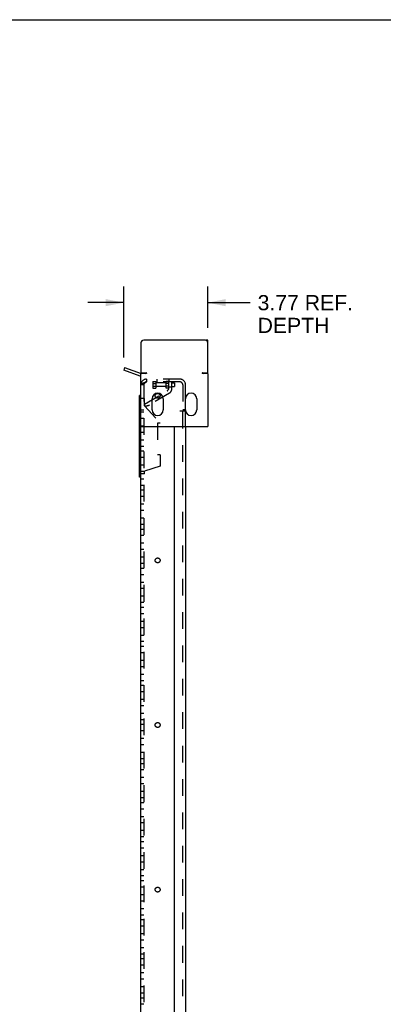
# Model space of a CAD drawing. Header units: inches. Extents: x 0 to 136, y 0 to 88.
# Tile 5 of 30: x 59 to 75, y 44 to 88. Entities that reach past the tile are written whole.
import ezdxf

# ---------------------------------------------------------------- set-up
doc = ezdxf.new("R2010")
doc.units = ezdxf.units.IN
doc.header["$LTSCALE"] = 7.48
doc.header["$MEASUREMENT"] = 0
doc.linetypes.add('HIDDEN', pattern=[0.2, 0.1, -0.1])
doc.layers.get('0').update_dxf_attribs({"linetype": 'CONTINUOUS'})
doc.layers.add('DEFAULT_2', color=8, linetype='HIDDEN')
doc.layers.add('DIMENSIONS', color=7, linetype='CONTINUOUS')
doc.styles.get("Standard").update_dxf_attribs({"font": 'arial.ttf'})
doc.dimstyles.new('DIMSTYLE_1', dxfattribs={"dimtxt": 0.68, "dimasz": 0.8, "dimexe": 0.09, "dimexo": 0.07, "dimgap": 0.0425, "dimtad": 0, "dimtih": 1, "dimtoh": 1, "dimzin": 4, "dimdsep": 46, "dimtxsty": 'Standard', "dimblk": '_FILLED', "dimblk1": '_FILLED', "dimblk2": '_FILLED', "dimcen": 0.09, "dimazin": 1, "dimtfac": 1, "dimtdec": 3, "dimtofl": 0, "dimtmove": 0, "dimatfit": 3, "dimldrblk": '_FILLED', "dimfxl": 0, "dimtolj": 1, "dimtzin": 4, "dimarcsym": 0})

# ---------------------------------------------------------------- blocks, each defined once
blk = doc.blocks.new('_FILLED')
at = {"color": 0, "linetype": 'ByBlock'}
blk.add_solid([(0, 0), (-1, 0.2), (-1, -0.2)], dxfattribs=at)
blk = doc.blocks.new('*D6')
at = {"layer": 'DIMENSIONS', "color": 2, "linetype": 'Continuous'}
for p, q in [((63.666, 72.858), (63.666, 76.041)), ((67.437, 74.199), (67.437, 76.041)), ((63.666, 75.321), (62.066, 75.321)), ((67.437, 75.321), (69.324, 75.321))]:
    blk.add_line(p, q, dxfattribs=at)
at = {"layer": 'DIMENSIONS', "color": 2, "linetype": 'Continuous', "xscale": 0.8, "yscale": 0.8, "zscale": 0.8}
blk.add_blockref('_FILLED', (63.666, 75.321), dxfattribs=at)
at = {"layer": 'DIMENSIONS', "color": 2, "linetype": 'Continuous', "xscale": 0.8, "yscale": 0.8, "zscale": 0.8, "rotation": 180}
blk.add_blockref('_FILLED', (67.437, 75.321), dxfattribs=at)
at = {"layer": 'DIMENSIONS', "color": 2, "linetype": 'Continuous', "insert": (69.664, 75.661), "char_height": 0.68, "width": 4.26959, "attachment_point": 1, "line_spacing_factor": 0.9}
blk.add_mtext('3.77 REF.\\PDEPTH', dxfattribs=at)

msp = doc.modelspace()

# ---------------------------------------------------------------- linework, layer by layer
at = {"color": 7, "linetype": 'Continuous'}
for p, q in [((0, 88), (136, 88)), ((64.437, 73.517), (64.437, 72.202)), ((67.312, 73.642), (64.562, 73.642)), ((67.437, 73.639), (67.338, 73.639)), ((67.437, 72.202), (67.437, 73.639)), ((63.709, 72.415), (63.666, 72.298)), ((64.403, 72.03), (63.666, 72.298)), ((64.437, 13.396), (64.437, 72.142)), ((64.687, 72.142), (64.437, 72.142)), ((64.457, 72.182), (64.667, 72.182)), ((64.687, 72.162), (64.687, 72.142)), ((67.187, 72.162), (67.187, 72.142)), ((67.437, 72.142), (67.187, 72.142)), ((67.207, 72.182), (67.417, 72.182)), ((67.437, 72.142), (67.437, 69.767)), ((64.374, 67.506), (64.374, 71.166)), ((64.437, 71.166), (64.374, 71.166)), ((64.937, 70.517), (64.937, 71.017)), ((65.437, 71.017), (65.437, 70.517)), ((66.437, 70.517), (66.437, 71.017)), ((66.937, 71.017), (66.937, 70.517)), ((64.437, 69.767), (67.437, 69.767)), ((65.937, 13.396), (65.937, 69.767)), ((64.437, 67.506), (64.374, 67.506))]:
    msp.add_line(p, q, dxfattribs=at)
at = {"color": 3, "linetype": 'Continuous'}
for p, q in [((63.709, 72.415), (64.446, 72.147)), ((66.437, 69.767), (66.437, 13.396))]:
    msp.add_line(p, q, dxfattribs=at)
at = {"color": 7, "linetype": 'Continuous'}
for centre, radius, start, end in [((64.562, 73.517), 0.125, 90, 180), ((67.312, 73.517), 0.125, 0, 90), ((64.489, 72.264), 0.25, 250, 258.0864), ((64.457, 72.202), 0.02, 180, 270), ((64.687, 72.389), 0.25, 235.9636, 261.3409), ((64.667, 72.162), 0.02, 0, 90), ((67.207, 72.162), 0.02, 90, 180), ((67.187, 72.389), 0.25, 278.6591, 304.0364), ((67.417, 72.202), 0.02, 270, 360), ((65.187, 71.017), 0.25, 0, 180), ((66.687, 71.017), 0.25, 0, 180), ((65.187, 70.517), 0.25, 180, 360), ((66.687, 70.517), 0.25, 180, 360)]:
    msp.add_arc(centre, radius, start, end, dxfattribs=at)
at = {"color": 3, "linetype": 'Continuous'}
msp.add_arc((64.489, 72.264), 0.125, 250, 257.8431, dxfattribs=at)
at = {"layer": 'DEFAULT_2', "color": 8, "linetype": 'HIDDEN'}
for p, q in [((64.562, 71.646), (64.437, 71.646)), ((64.562, 71.646), (64.562, 11.646)), ((64.687, 71.896), (64.687, 71.771)), ((66.187, 71.896), (64.687, 71.896)), ((66.182, 71.771), (64.687, 71.771)), ((64.966, 71.792), (64.966, 71.491)), ((64.966, 71.792), (65.106, 71.792)), ((64.966, 71.704), (65.106, 71.704)), ((64.966, 71.579), (65.106, 71.579)), ((64.966, 71.491), (65.106, 71.491)), ((65.106, 71.792), (65.106, 71.491)), ((65.566, 71.721), (65.106, 71.721)), ((65.566, 71.561), (65.106, 71.561)), ((65.171, 71.771), (65.171, 71.896)), ((65.566, 71.491), (65.566, 71.792)), ((65.691, 71.792), (65.566, 71.792)), ((65.691, 71.704), (65.566, 71.704)), ((65.691, 71.579), (65.566, 71.579)), ((65.69, 71.491), (65.566, 71.491)), ((65.691, 71.511), (65.691, 71.792)), ((65.691, 71.791), (65.821, 71.791)), ((65.691, 71.55), (65.821, 71.55)), ((65.702, 71.771), (65.702, 71.896)), ((65.821, 71.454), (65.821, 71.791)), ((65.821, 71.721), (65.946, 71.721)), ((65.821, 71.561), (65.946, 71.561)), ((65.946, 71.721), (65.946, 71.561)), ((66.187, 71.771), (66.182, 71.771)), ((66.312, 71.641), (66.312, 71.646)), ((66.312, 71.641), (66.312, 70.459)), ((66.437, 71.017), (66.437, 71.646)), ((64.601, 70.771), (65.607, 71.365)), ((65.713, 71.265), (64.829, 70.744)), ((64.374, 70.969), (64.387, 70.969)), ((64.374, 70.939), (64.387, 70.939)), ((64.387, 67.938), (64.387, 70.969)), ((64.601, 71.026), (64.437, 71.026)), ((64.601, 70.701), (64.601, 71.026)), ((64.601, 70.701), (65.307, 69.928)), ((64.601, 70.701), (64.672, 70.701)), ((64.437, 70.521), (64.562, 70.521)), ((64.562, 70.412), (64.437, 70.412)), ((66.437, 70.459), (66.187, 70.459)), ((66.437, 70.521), (66.312, 70.521)), ((66.312, 12.834), (66.312, 70.459)), ((66.437, 69.767), (66.437, 70.459)), ((64.562, 70.131), (64.437, 70.131)), ((64.562, 69.787), (64.437, 69.787)), ((65.182, 69.928), (65.182, 68.495)), ((65.307, 69.928), (65.182, 69.928)), ((64.562, 69.506), (64.437, 69.506)), ((64.387, 69.225), (64.374, 69.225)), ((64.387, 69.179), (64.374, 69.179)), ((64.562, 69.162), (64.437, 69.162)), ((64.562, 68.881), (64.437, 68.881)), ((64.562, 68.662), (64.437, 68.662)), ((65.307, 68.495), (65.182, 68.495)), ((65.307, 68.495), (65.307, 67.996)), ((64.387, 67.972), (64.374, 67.972)), ((64.562, 68.381), (64.437, 68.381)), ((64.562, 68.037), (64.437, 68.037)), ((65.307, 67.996), (64.601, 67.771)), ((64.387, 67.938), (64.374, 67.938)), ((64.562, 67.756), (64.437, 67.756)), ((64.601, 67.646), (64.437, 67.646)), ((64.601, 67.646), (64.601, 67.771)), ((64.562, 67.412), (64.437, 67.412)), ((64.562, 67.131), (64.437, 67.131)), ((64.562, 66.912), (64.437, 66.912)), ((64.562, 66.631), (64.437, 66.631)), ((64.562, 66.287), (64.437, 66.287)), ((64.562, 66.006), (64.437, 66.006)), ((64.562, 65.662), (64.437, 65.662)), ((64.562, 65.381), (64.437, 65.381)), ((64.562, 65.162), (64.437, 65.162)), ((64.562, 64.881), (64.437, 64.881)), ((64.562, 64.537), (64.437, 64.537)), ((64.562, 64.256), (64.437, 64.256)), ((64.562, 63.912), (64.437, 63.912)), ((64.562, 63.631), (64.437, 63.631)), ((64.562, 63.412), (64.437, 63.412)), ((64.562, 63.131), (64.437, 63.131)), ((64.562, 62.787), (64.437, 62.787)), ((64.562, 62.506), (64.437, 62.506)), ((64.562, 62.162), (64.437, 62.162)), ((64.562, 61.881), (64.437, 61.881)), ((64.562, 61.662), (64.437, 61.662)), ((64.562, 61.381), (64.437, 61.381)), ((64.562, 61.037), (64.437, 61.037)), ((64.562, 60.756), (64.437, 60.756)), ((64.562, 60.412), (64.437, 60.412)), ((64.562, 60.131), (64.437, 60.131)), ((64.562, 59.912), (64.437, 59.912)), ((64.562, 59.631), (64.437, 59.631)), ((64.562, 59.287), (64.437, 59.287)), ((64.562, 59.006), (64.437, 59.006)), ((64.562, 58.662), (64.437, 58.662)), ((64.562, 58.381), (64.437, 58.381)), ((64.562, 58.162), (64.437, 58.162)), ((64.562, 57.881), (64.437, 57.881)), ((64.562, 57.537), (64.437, 57.537)), ((64.562, 57.256), (64.437, 57.256)), ((64.562, 56.912), (64.437, 56.912)), ((64.562, 56.631), (64.437, 56.631)), ((64.562, 56.412), (64.437, 56.412)), ((64.562, 56.131), (64.437, 56.131)), ((64.562, 55.787), (64.437, 55.787)), ((64.562, 55.506), (64.437, 55.506)), ((64.562, 55.162), (64.437, 55.162)), ((64.562, 54.881), (64.437, 54.881)), ((64.562, 54.662), (64.437, 54.662)), ((64.562, 54.381), (64.437, 54.381)), ((64.562, 54.037), (64.437, 54.037)), ((64.562, 53.756), (64.437, 53.756)), ((64.562, 53.412), (64.437, 53.412)), ((64.562, 53.131), (64.437, 53.131)), ((64.562, 52.912), (64.437, 52.912)), ((64.562, 52.631), (64.437, 52.631)), ((64.562, 52.287), (64.437, 52.287)), ((64.562, 52.006), (64.437, 52.006)), ((64.562, 51.662), (64.437, 51.662)), ((64.562, 51.381), (64.437, 51.381)), ((64.562, 51.162), (64.437, 51.162)), ((64.562, 50.881), (64.437, 50.881)), ((64.562, 50.537), (64.437, 50.537)), ((64.562, 50.256), (64.437, 50.256)), ((64.562, 49.912), (64.437, 49.912)), ((64.562, 49.631), (64.437, 49.631)), ((64.562, 49.412), (64.437, 49.412)), ((64.562, 49.131), (64.437, 49.131)), ((64.562, 48.787), (64.437, 48.787)), ((64.562, 48.506), (64.437, 48.506)), ((64.562, 48.162), (64.437, 48.162)), ((64.562, 47.881), (64.437, 47.881)), ((64.562, 47.662), (64.437, 47.662)), ((64.562, 47.381), (64.437, 47.381)), ((64.562, 47.037), (64.437, 47.037)), ((64.562, 46.756), (64.437, 46.756)), ((64.562, 46.412), (64.437, 46.412)), ((64.562, 46.131), (64.437, 46.131)), ((64.562, 45.912), (64.437, 45.912)), ((64.562, 45.631), (64.437, 45.631)), ((64.562, 45.287), (64.437, 45.287)), ((64.562, 45.006), (64.437, 45.006)), ((64.562, 44.662), (64.437, 44.662)), ((64.562, 44.381), (64.437, 44.381)), ((64.562, 44.162), (64.437, 44.162)), ((64.562, 43.881), (64.437, 43.881))]:
    msp.add_line(p, q, dxfattribs=at)
for points in [[(64.437, 71.646), (64.437, 71.651), (64.439, 71.656), (64.441, 71.661), (64.444, 71.666), (64.448, 71.67), (64.453, 71.675), (64.459, 71.68), (64.466, 71.685), (64.473, 71.69), (64.481, 71.694), (64.49, 71.699), (64.5, 71.704), (64.51, 71.709), (64.521, 71.714), (64.533, 71.719), (64.545, 71.723), (64.558, 71.728), (64.571, 71.733), (64.584, 71.738), (64.598, 71.743), (64.613, 71.747)], [(64.562, 71.646), (64.562, 71.653), (64.564, 71.659), (64.565, 71.665), (64.568, 71.671), (64.572, 71.678), (64.576, 71.684), (64.58, 71.69), (64.586, 71.696), (64.592, 71.703), (64.599, 71.709), (64.606, 71.715), (64.614, 71.721), (64.622, 71.728), (64.63, 71.734), (64.639, 71.74), (64.648, 71.746), (64.658, 71.753), (64.667, 71.759), (64.677, 71.765), (64.687, 71.771)], [(64.613, 71.747), (64.627, 71.752), (64.642, 71.757), (64.657, 71.762), (64.672, 71.767), (64.687, 71.771)]]:
    msp.add_lwpolyline(points, dxfattribs=at)
for centre in [(65.187, 71.146), (65.187, 63.771), (65.187, 56.396), (65.187, 49.021)]:
    msp.add_circle(centre, 0.109, dxfattribs=at)
for centre, radius, start, end in [((64.687, 71.646), 0.25, 90, 180), ((64.687, 71.646), 0.125, 90, 180), ((65.521, 71.511), 0.17, 300.5329, 360), ((66.182, 71.641), 0.13, 0, 90), ((66.187, 71.646), 0.25, 0, 90), ((66.187, 71.646), 0.125, 0, 90), ((65.601, 71.454), 0.22, 300.5329, 360), ((64.672, 71.011), 0.31, 270, 300.5329)]:
    msp.add_arc(centre, radius, start, end, dxfattribs=at)

# ---------------------------------------------------------------- dimensions: what is measured, and where the dimension line sits
at = {"layer": 'DIMENSIONS', "color": 2, "linetype": 'Continuous'}
dim = msp.add_linear_dim(base=(63.666, 75.321), p1=(67.437, 74.129), p2=(63.666, 72.788), angle=180, text='<> REF.\\PDEPTH', dimstyle='DIMSTYLE_1', dxfattribs=at)
dim.commit()
dim.dimension.update_dxf_attribs({"geometry": '*D6', "text_midpoint": (71.799, 74.811), "dimtype": 160})

doc.saveas('drawing.dxf')
